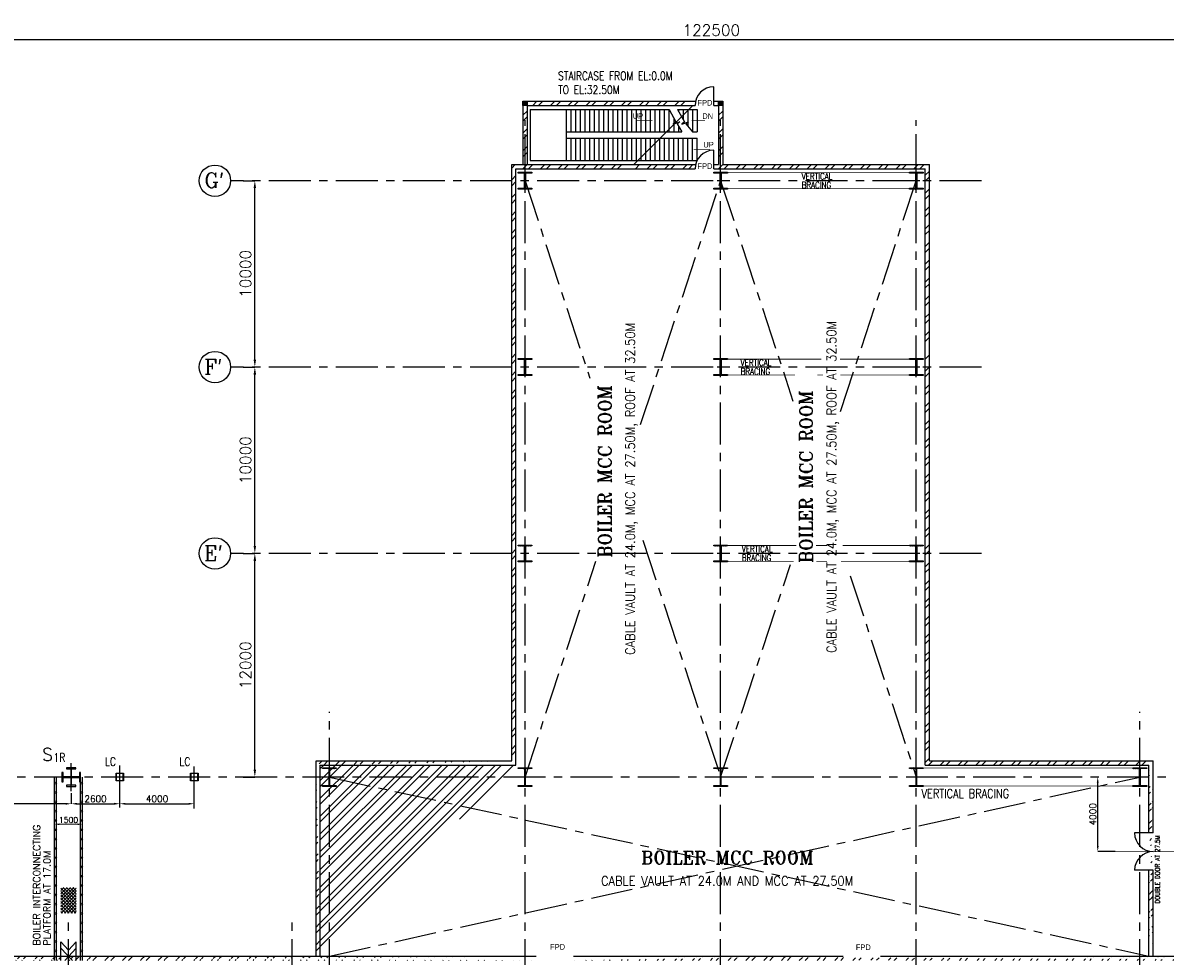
# Model space of a CAD drawing. Header units: inches. Extents: x 0 to 1544102, y -303681 to 23144100.
# Tile 53 of 256: x 135145 to 196453, y -178191 to -128112. Entities that reach past the tile are written whole.
import ezdxf

# ---------------------------------------------------------------- set-up
doc = ezdxf.new("R2010")
doc.units = ezdxf.units.IN
doc.header["$LTSCALE"] = 1800
doc.header["$MEASUREMENT"] = 0
doc.linetypes.add('CENTER', pattern=[2, 1.25, -0.25, 0.25, -0.25])
doc.linetypes.add('HIDDEN', pattern=[0.375, 0.25, -0.125])
doc.layers.get('0').update_dxf_attribs({"color": 253, "lineweight": 9})
for name, color, linetype in [('1', 7, 'Continuous'), ('1_01_STEEL_TIER1', 7, 'Continuous'), ('BRACING', 1, 'HIDDEN'), ('CEN', 2, 'CENTER'), ('COL', 1, 'Continuous'), ('DIM', 4, 'Continuous'), ('GRID', 251, 'CENTER'), ('STAIR', 2, 'Continuous'), ('STEEL', 231, 'Continuous'), ('TEXT', 3, 'Continuous'), ('WALL', 6, 'Continuous')]:
    doc.layers.add(name, color=color, linetype=linetype)
doc.styles.add('C4', font='COMPLEX', dxfattribs={"width": 0.75, "height": 625})
doc.styles.add('HTX11', font='O8111901')
doc.styles.add('ROMANC', font='ROMANC.SHX')
doc.styles.add('ROMANS', font='romans.shx')
doc.styles.add('ROMANT', font='romant')
doc.styles.add('S3', font='simplex.shx', dxfattribs={"width": 0.75, "height": 320})
doc.dimstyles.new('K2', dxfattribs={"dimtxt": 600, "dimasz": 400, "dimexe": 200, "dimexo": 200, "dimgap": 200, "dimtad": 1, "dimdec": 0, "dimzin": 0, "dimdsep": 46, "dimtxsty": 'ROMANC', "dimcen": 0.09, "dimclrd": 256, "dimclrt": 4, "dimadec": 0, "dimazin": 0, "dimtfac": 1, "dimtdec": 0, "dimtofl": 0, "dimtmove": 1, "dimatfit": 3, "dimfxl": 0.18, "dimtolj": 1, "dimtzin": 0, "dimarcsym": 0})
doc.dimstyles.new('STANDARD1', dxfattribs={"dimtxt": 300, "dimasz": 250, "dimexe": 0, "dimexo": 0, "dimgap": 80, "dimtad": 1, "dimdec": 0, "dimzin": 0, "dimdsep": 46, "dimtxsty": 'ROMANS', "dimcen": 0, "dimclrd": 4, "dimclre": 4, "dimclrt": 7, "dimadec": 0, "dimazin": 0, "dimtfac": 0.09, "dimtdec": 0, "dimtix": 1, "dimtofl": 0, "dimtmove": 0, "dimatfit": 3, "dimfxl": 1, "dimtolj": 1, "dimtzin": 0, "dimarcsym": 0})
doc.dimstyles.new('USER175', dxfattribs={"dimscale": 175, "dimtxt": 2, "dimasz": 1.75, "dimexe": 0, "dimexo": 0, "dimgap": 0.5, "dimtad": 1, "dimdec": 0, "dimzin": 0, "dimdsep": 46, "dimtxsty": 'ROMANS', "dimcen": 0, "dimclrd": 4, "dimclre": 4, "dimclrt": 4, "dimadec": 0, "dimazin": 0, "dimtfac": 0.09, "dimtdec": 0, "dimtix": 1, "dimtofl": 0, "dimtmove": 0, "dimatfit": 3, "dimfxl": 1, "dimtolj": 1, "dimtzin": 0, "dimarcsym": 0})
pattern_1 = [(45, (-320647.8, -239592.44), (-477.2971, 477.2971), []), (45, (-320329.6, -239592.44), (-477.2971, 477.2971), [])]

# ---------------------------------------------------------------- blocks, each defined once
blk = doc.blocks.new('*D267')
at = {"layer": 'DIM', "color": 0, "lineweight": -2, "transparency": 16777216}
for p, q in [((146966, -156581), (147596, -156581)), ((146966, -168581), (147596, -168581))]:
    blk.add_line(p, q, dxfattribs=at)
at = {"layer": 'DIM', "lineweight": -2, "transparency": 16777216}
blk.add_line((147596, -168181), (147596, -156981), dxfattribs=at)
at = {"layer": 'DIM', "transparency": 16777216}
for points in [[(147529, -156981), (147663, -156981), (147596, -156581)], [(147529, -168181), (147663, -168181), (147596, -168581)]]:
    blk.add_solid(points, dxfattribs=at)
at = {"layer": 'DIM', "color": 4, "transparency": 16777216, "insert": (147096, -162581), "char_height": 600, "attachment_point": 5, "rotation": 90, "style": 'ROMANC'}
blk.add_mtext('\\A1;12000', dxfattribs=at)
blk = doc.blocks.new('*D301')
at = {"layer": 'DIM', "color": 0, "lineweight": -2, "transparency": 16777216}
for p, q in [((110846, -135036), (110846, -129006)), ((233346, -137335), (233346, -129006))]:
    blk.add_line(p, q, dxfattribs=at)
at = {"layer": 'DIM', "lineweight": -2, "transparency": 16777216}
blk.add_line((111346, -129006), (232846, -129006), dxfattribs=at)
at = {"layer": 'DIM', "transparency": 16777216}
for points in [[(111346, -128922), (111346, -129089), (110846, -129006)], [(232846, -128922), (232846, -129089), (233346, -129006)]]:
    blk.add_solid(points, dxfattribs=at)
at = {"layer": 'DIM', "color": 4, "transparency": 16777216, "insert": (172096, -128506), "char_height": 600, "attachment_point": 5, "style": 'ROMANC'}
blk.add_mtext('\\A1;122500', dxfattribs=at)
blk = doc.blocks.new('*D302')
at = {"layer": 'DIM', "color": 0, "lineweight": -2, "transparency": 16777216}
for p, q in [((146966, -146581), (147596, -146581)), ((146966, -156581), (147596, -156581))]:
    blk.add_line(p, q, dxfattribs=at)
at = {"layer": 'DIM', "lineweight": -2, "transparency": 16777216}
blk.add_line((147596, -156181), (147596, -146981), dxfattribs=at)
at = {"layer": 'DIM', "transparency": 16777216}
for points in [[(147529, -146981), (147663, -146981), (147596, -146581)], [(147529, -156181), (147663, -156181), (147596, -156581)]]:
    blk.add_solid(points, dxfattribs=at)
at = {"layer": 'DIM', "color": 4, "transparency": 16777216, "insert": (147096, -151581), "char_height": 600, "attachment_point": 5, "rotation": 90, "style": 'ROMANC'}
blk.add_mtext('\\A1;10000', dxfattribs=at)
blk = doc.blocks.new('D-ROW COLUMN')
at = {"layer": 'COL'}
h = blk.add_hatch(dxfattribs=at)
h.set_pattern_fill('ANSI31', color=256, scale=200, angle=180, style=0)
h.set_pattern_definition([(225, (-560004.63, -115195.517), (17.6776695, -17.6776695), [])])
h.paths.add_polyline_path([(370, 500), (0, 500), (0, 460), (14, 460), (370, 460)])
h.paths.add_polyline_path([(0, 500), (-370, 500), (-370, 460), (0, 460)])
h.paths.add_polyline_path([(14, 460), (0, 460), (0, 0), (14, 0)])
h.paths.add_polyline_path([(0, 460), (-14, 460), (-14, 0), (0, 0)])
h.paths.add_polyline_path([(14, 0), (0, 0), (0, -460), (14, -460)])
h.paths.add_polyline_path([(0, 0), (-14, 0), (-14, -460), (0, -460)])
h.paths.add_polyline_path([(370, -460), (0, -460), (0, -500), (370, -500)])
h.paths.add_polyline_path([(0, -460), (-14, -460), (-370, -460), (-370, -500), (0, -500)])
at = {"layer": 'CEN'}
for p, q in [((192, 0), (-192, 0)), ((0, 500), (0, -500))]:
    blk.add_line(p, q, dxfattribs=at)
at = {"layer": 'COL'}
for points in [[(-370, 500), (370, 500), (370, 460), (-370, 460)], [(-14, 460), (14, 460), (14, -460), (-14, -460)], [(-370, -460), (370, -460), (370, -500), (-370, -500)]]:
    blk.add_lwpolyline(points, close=True, dxfattribs=at)
blk = doc.blocks.new('*D29')
at = {"layer": 'DIM', "color": 4, "lineweight": -2, "transparency": 16777216}
for p, q in [((-400, 6532), (-400, 6632)), ((850, 6632), (-150, 6632)), ((1100, 6532), (1100, 6632))]:
    blk.add_line(p, q, dxfattribs=at)
at = {"layer": 'DIM', "color": 4, "transparency": 16777216}
for points in [[(-150, 6674), (-150, 6590), (-400, 6632)], [(850, 6674), (850, 6590), (1100, 6632)]]:
    blk.add_solid(points, dxfattribs=at)
at = {"layer": 'DIM', "color": 4, "transparency": 16777216, "insert": (350, 6862), "char_height": 300, "attachment_point": 5, "style": 'ROMANS'}
blk.add_mtext('\\A1;1500', dxfattribs=at)
blk = doc.blocks.new('*D351')
at = {"layer": 'DIM', "color": 0, "lineweight": -2, "transparency": 16777216}
for p, q in [((146966, -136581), (147596, -136581)), ((146966, -146581), (147596, -146581))]:
    blk.add_line(p, q, dxfattribs=at)
at = {"layer": 'DIM', "lineweight": -2, "transparency": 16777216}
blk.add_line((147596, -146181), (147596, -136981), dxfattribs=at)
at = {"layer": 'DIM', "transparency": 16777216}
for points in [[(147529, -136981), (147663, -136981), (147596, -136581)], [(147529, -146181), (147663, -146181), (147596, -146581)]]:
    blk.add_solid(points, dxfattribs=at)
at = {"layer": 'DIM', "color": 4, "transparency": 16777216, "insert": (147096, -141581), "char_height": 600, "attachment_point": 5, "rotation": 90, "style": 'ROMANC'}
blk.add_mtext('\\A1;10000', dxfattribs=at)
blk = doc.blocks.new('F-ROW COLUMN')
at = {"layer": 'COL'}
h = blk.add_hatch(dxfattribs=at)
h.set_pattern_fill('ANSI31', color=256, scale=200, angle=180, style=0)
h.set_pattern_definition([(225, (-557328.912, -127499.994), (17.6776695, -17.6776695), [])])
h.paths.add_polyline_path([(370, 450), (0, 450), (0, 400), (22.5, 400), (370, 400)])
h.paths.add_polyline_path([(0, 450), (-370, 450), (-370, 400), (0, 400)])
h.paths.add_polyline_path([(0, 400), (-22.5, 400), (-22.5, 0), (0, 0)])
h.paths.add_polyline_path([(22.5, 400), (0, 400), (0, 0), (22.5, 0)])
h.paths.add_polyline_path([(0, 0), (-22.5, 0), (-22.5, -400), (0, -400)])
h.paths.add_polyline_path([(22.5, 0), (0, 0), (0, -400), (22.5, -400)])
h.paths.add_polyline_path([(0, -400), (-22.5, -400), (-370, -400), (-370, -450), (0, -450)])
h.paths.add_polyline_path([(370, -400), (0, -400), (0, -450), (370, -450)])
at = {"layer": 'CEN'}
for p, q in [((191.6, 0), (-191.6, 0)), ((0, -450), (0, 450))]:
    blk.add_line(p, q, dxfattribs=at)
at = {"layer": 'COL'}
for points in [[(-370, 450), (370, 450), (370, 400), (-370, 400)], [(-22.5, 400), (22.5, 400), (22.5, -400), (-22.5, -400)], [(-370, -400), (370, -400), (370, -450), (-370, -450)]]:
    blk.add_lwpolyline(points, close=True, dxfattribs=at)
blk = doc.blocks.new('*D358')
at = {"layer": 'DIM', "color": 4, "lineweight": -2, "transparency": 16777216}
blk.add_line((138052, -170014), (140040, -170014), dxfattribs=at)
at = {"layer": 'DIM', "color": 4, "transparency": 16777216}
for points in [[(138052, -169963), (138052, -170065), (137746, -170014)], [(140040, -169963), (140040, -170065), (140346, -170014)]]:
    blk.add_solid(points, dxfattribs=at)
at = {"layer": 'DIM', "color": 4, "transparency": 16777216, "insert": (139046, -169752), "char_height": 350, "attachment_point": 5, "style": 'ROMANS'}
blk.add_mtext('\\A1;2600', dxfattribs=at)
blk = doc.blocks.new('*D359')
at = {"layer": 'DIM', "color": 4, "lineweight": -2, "transparency": 16777216}
blk.add_line((140652, -170014), (144040, -170014), dxfattribs=at)
at = {"layer": 'DIM', "color": 4, "transparency": 16777216}
for points in [[(140652, -169963), (140652, -170065), (140346, -170014)], [(144040, -169963), (144040, -170065), (144346, -170014)]]:
    blk.add_solid(points, dxfattribs=at)
at = {"layer": 'DIM', "color": 4, "transparency": 16777216, "insert": (142346, -169752), "char_height": 350, "attachment_point": 5, "style": 'ROMANS'}
blk.add_mtext('\\A1;4000', dxfattribs=at)
blk = doc.blocks.new('*D362')
at = {"layer": 'DIM', "color": 4, "lineweight": -2, "transparency": 16777216}
for p, q in [((125746, -168496), (125746, -170014)), ((137746, -169437), (137746, -170014)), ((137440, -170014), (126052, -170014))]:
    blk.add_line(p, q, dxfattribs=at)
at = {"layer": 'DIM', "color": 4, "transparency": 16777216}
for points in [[(126052, -169963), (126052, -170065), (125746, -170014)], [(137440, -169963), (137440, -170065), (137746, -170014)]]:
    blk.add_solid(points, dxfattribs=at)
at = {"layer": 'DIM', "color": 4, "transparency": 16777216, "insert": (131746, -169752), "char_height": 350, "attachment_point": 5, "style": 'ROMANS'}
blk.add_mtext('\\A1;12000', dxfattribs=at)
blk = doc.blocks.new('*D547')
at = {"color": 4, "lineweight": -2, "transparency": 16777216}
for p, q in [((192835, -172275), (192835, -168887)), ((193771, -172581), (192835, -172581))]:
    blk.add_line(p, q, dxfattribs=at)
at = {"color": 4, "transparency": 16777216}
for points in [[(192784, -168887), (192886, -168887), (192835, -168581)], [(192784, -172275), (192886, -172275), (192835, -172581)]]:
    blk.add_solid(points, dxfattribs=at)
at = {"color": 4, "transparency": 16777216, "insert": (192572, -170581), "char_height": 350, "attachment_point": 5, "rotation": 90, "style": 'ROMANS'}
blk.add_mtext('\\A1;4000', dxfattribs=at)
blk = doc.blocks.new('BOILER INTERCONNECTION PLATFORM-RHS')
at = {"layer": 'STEEL'}
h = blk.add_hatch(dxfattribs=at)
h.set_pattern_fill('ANSI37', color=256, scale=1000, style=0)
h.set_pattern_definition([(45, (-55893.15, -117065.99), (-88.38835, 88.38835), []), (135, (-55893.15, -117065.99), (-88.38835, -88.38835), [])])
h.paths.add_polyline_path([(-67.8, 3247), (767.8, 3247), (767.8, 1863.1), (-67.8, 1863.1)])
for p, q in [((-400, -674.9), (-400, 9165.1)), ((-300, -674.9), (-300, 9165.1)), ((1000, -674.9), (1000, 9165.1)), ((1100, -674.9), (1100, 9165.1)), ((-60, -557.4), (-60, 327.6)), ((-60, 327.6), (350, -119.4)), ((760, 327.6), (350, -119.4)), ((760, -557.4), (760, 327.6)), ((-60, -672.4), (-60, -19.7)), ((-60, -19.7), (555, -672.4)), ((760, -19.7), (145, -672.4)), ((760, -672.4), (760, -19.7))]:
    blk.add_line(p, q, dxfattribs=at)
for centre in [(-349.8, 8839.3), (1050.2, 8839.3), (1050.2, 8839.3), (-349.8, 8339.3), (1050.2, 8339.3), (-350, 7839.3), (-350, 7339.3), (1050, 7839.3), (1050, 7339.3), (-350, 6839.3), (1050, 6839.3), (-350, 6339.3), (1050, 6339.3), (-350, 5839.3), (1050, 5839.3), (-350, 5339.3), (1050, 5339.3), (-350, 4839.3), (-350, 4339.3), (1050, 4839.3), (1050, 4339.3), (-350, 3839.3), (1050, 3839.3), (-350, 3339.3), (1050, 3339.3), (-350, 2839.3), (1050, 2839.3), (-350, 2339.3), (-350, 1839.3), (1050, 2339.3), (1050, 1839.3), (-350, 1339.3), (1050, 1339.3), (-350, 839.3), (1050, 839.3), (-350, 339.3), (1050, 339.3), (-350, -160.7), (1050, -160.7)]:
    blk.add_circle(centre, 50, dxfattribs=at)
at = {"layer": 'TEXT', "color": 3, "char_height": 375, "attachment_point": 4, "rotation": 90, "style": 'ROMANS'}
for s, insert in [('BOILER INTERCONNECTING', (-1357.4, 118.1)), ('PLATFORM AT 17.0M', (-799.6, 118.1))]:
    blk.add_mtext(s, dxfattribs=dict(at, insert=insert))
at = {"layer": 'DIM'}
dim = blk.add_linear_dim(base=(-400, 6632), p1=(1100, 6532), p2=(-400, 6532), dimstyle='STANDARD1', dxfattribs=at)
dim.commit()
dim.dimension.update_dxf_attribs({"geometry": '*D29', "text_midpoint": (350, 6862)})

msp = doc.modelspace()

# ---------------------------------------------------------------- hatches: boundary and pattern name
h = msp.add_hatch()
h.set_pattern_fill('ANSI32', color=256, scale=1800, style=0)
h.set_pattern_definition(pattern_1)
edge = h.paths.add_edge_path()
edge.add_line((150880.97, -178191.1), (150880.97, -167716.1))
edge.add_line((151110.97, -178191.1), (151110.97, -167946.1))
edge.add_line((150880.97, -167716.1), (161380.97, -167716.1))
edge.add_line((151110.97, -167946.1), (161610.97, -167946.1))
h = msp.add_hatch()
h.set_pattern_fill('ANSI32', color=256, scale=1800, style=0)
h.set_pattern_definition(pattern_1)
edge = h.paths.add_edge_path()
edge.add_line((195580.97, -171581.1), (195580.97, -167946.1))
edge.add_line((195810.97, -171581.1), (195810.97, -167716.1))
edge.add_line((195580.97, -178191.1), (195580.97, -173581.1))
edge.add_line((195810.97, -178191.1), (195810.97, -173581.1))
h = msp.add_hatch()
h.set_pattern_fill('ANSI32', color=256, scale=1800, style=0)
h.set_pattern_definition(pattern_1)
edge = h.paths.add_edge_path()
edge.add_line((85945.97, -178191.1), (131645.97, -178191.1))
edge.add_line((85945.97, -178421.1), (131645.97, -178421.1))
edge.add_line((132755.97, -178191.1), (162695.97, -178191.1))
edge.add_line((132755.97, -178421.1), (162695.97, -178421.1))
h = msp.add_hatch()
h.set_pattern_fill('ANSI32', color=256, scale=1800, style=0)
h.set_pattern_definition([(45, (-320647.8, -240592.44), (-477.2971, 477.2971), []), (45, (-320329.6, -240592.44), (-477.2971, 477.2971), [])])
edge = h.paths.add_edge_path()
edge.add_line((181169.57, -178191.1), (206945.97, -178191.1))
edge.add_line((181169.57, -178421.1), (206945.97, -178421.1))
edge.add_line((164695.97, -178191.1), (179169.57, -178191.1))
edge.add_line((164695.97, -178421.1), (179169.57, -178421.1))
edge.add_line((208445.97, -178191.1), (254145.97, -178191.1))
edge.add_line((208445.97, -178421.1), (254145.97, -178421.1))
edge.add_line((255255.97, -178191.1), (272835.97, -178191.1))
edge.add_line((255255.97, -178421.1), (272605.97, -178421.1))
edge.add_line((272835.97, -184617.97), (272835.97, -178191.1))
edge.add_line((272605.97, -184594.56), (272605.97, -178421.1))
at = {"layer": 'COL'}
h = msp.add_hatch(dxfattribs=at)
h.set_pattern_fill('ANSI31', color=1, scale=250, angle=180, style=0)
h.set_pattern_definition([(225, (158630.967, -137666.096), (22.09709, -22.09709), [])])
h.paths.add_polyline_path([(162210.97, -132546.1), (162210.97, -132316.1), (161980.97, -132316.1), (161980.97, -132546.1)])
h = msp.add_hatch(dxfattribs=at)
h.set_pattern_fill('ANSI31', color=1, scale=250, angle=180, style=0)
h.set_pattern_definition([(225, (169130.967, -137666.096), (22.09709, -22.09709), [])])
h.paths.add_polyline_path([(172710.97, -132546.1), (172710.97, -132316.1), (172480.97, -132316.1), (172480.97, -132546.1)])

# ---------------------------------------------------------------- linework, layer by layer
for p, q in [((162508.64, -132546.1), (162738.64, -132316.1)), ((162826.84, -132546.1), (163056.84, -132316.1)), ((163463.23, -132546.1), (163693.23, -132316.1)), ((163781.43, -132546.1), (164011.43, -132316.1)), ((164417.83, -132546.1), (164647.83, -132316.1)), ((164736.02, -132546.1), (164966.02, -132316.1)), ((165372.42, -132546.1), (165602.42, -132316.1)), ((165690.62, -132546.1), (165920.62, -132316.1)), ((166327.01, -132546.1), (166557.01, -132316.1)), ((166645.21, -132546.1), (166875.21, -132316.1)), ((167281.61, -132546.1), (167511.61, -132316.1)), ((167599.81, -132546.1), (167829.81, -132316.1)), ((168236.2, -132546.1), (168466.2, -132316.1)), ((168554.4, -132546.1), (168784.4, -132316.1)), ((169190.8, -132546.1), (169420.8, -132316.1)), ((169508.99, -132546.1), (169738.99, -132316.1)), ((170145.39, -132546.1), (170375.39, -132316.1)), ((170463.59, -132546.1), (170693.59, -132316.1)), ((161980.97, -133073.77), (162210.97, -132843.77)), ((167929.98, -135716.1), (171099.98, -132546.1)), ((172480.97, -133074.3), (172710.97, -132844.3)), ((161980.97, -133391.96), (162210.97, -133161.96)), ((172480.97, -133392.5), (172710.97, -133162.5)), ((161980.97, -134028.36), (162210.97, -133798.36)), ((161980.97, -134346.56), (162210.97, -134116.56)), ((172480.97, -134028.9), (172710.97, -133798.9)), ((172480.97, -134347.09), (172710.97, -134117.09)), ((161980.97, -134982.95), (162210.97, -134752.95)), ((172480.97, -134983.49), (172710.97, -134753.49)), ((161980.97, -135301.15), (162210.97, -135071.15)), ((172480.97, -135301.69), (172710.97, -135071.69)), ((161380.97, -135901.15), (161566.02, -135716.1)), ((161972.42, -135946.1), (162210.97, -135707.55)), ((162290.62, -135946.1), (162520.62, -135716.1)), ((162927.01, -135946.1), (163157.01, -135716.1)), ((163245.21, -135946.1), (163475.21, -135716.1)), ((163881.61, -135946.1), (164111.61, -135716.1)), ((164199.81, -135946.1), (164429.81, -135716.1)), ((164836.2, -135946.1), (165066.2, -135716.1)), ((165154.4, -135946.1), (165384.4, -135716.1)), ((165790.8, -135946.1), (166020.8, -135716.1)), ((166108.99, -135946.1), (166338.99, -135716.1)), ((166745.39, -135946.1), (166975.39, -135716.1)), ((167063.59, -135946.1), (167293.59, -135716.1)), ((168018.18, -135946.1), (168248.18, -135716.1)), ((168654.58, -135946.1), (168884.58, -135716.1)), ((168972.78, -135946.1), (169202.78, -135716.1)), ((169609.17, -135946.1), (169839.17, -135716.1)), ((169927.37, -135946.1), (170157.37, -135716.1)), ((170563.77, -135946.1), (170793.77, -135716.1)), ((170881.97, -135946.1), (171111.97, -135716.1)), ((172472.96, -135946.1), (172710.97, -135708.08)), ((172791.15, -135946.1), (173021.15, -135716.1)), ((173427.55, -135946.1), (173657.55, -135716.1)), ((173745.75, -135946.1), (173975.75, -135716.1)), ((174382.14, -135946.1), (174612.14, -135716.1)), ((174700.34, -135946.1), (174930.34, -135716.1)), ((175336.74, -135946.1), (175566.74, -135716.1)), ((175654.94, -135946.1), (175884.94, -135716.1)), ((176291.33, -135946.1), (176521.33, -135716.1)), ((176609.53, -135946.1), (176839.53, -135716.1)), ((177245.93, -135946.1), (177475.93, -135716.1)), ((177564.12, -135946.1), (177794.12, -135716.1)), ((178200.52, -135946.1), (178430.52, -135716.1)), ((178518.72, -135946.1), (178748.72, -135716.1)), ((179155.11, -135946.1), (179385.11, -135716.1)), ((179473.31, -135946.1), (179703.31, -135716.1)), ((180109.71, -135946.1), (180339.71, -135716.1)), ((180427.91, -135946.1), (180657.91, -135716.1)), ((181064.3, -135946.1), (181294.3, -135716.1)), ((181382.5, -135946.1), (181612.5, -135716.1)), ((182018.9, -135946.1), (182248.9, -135716.1)), ((182337.09, -135946.1), (182567.09, -135716.1)), ((182973.49, -135946.1), (183203.49, -135716.1)), ((183291.69, -135946.1), (183521.69, -135716.1)), ((183580.97, -136293.21), (183810.97, -136063.21)), ((161380.97, -136537.55), (161610.97, -136307.55)), ((161380.97, -136855.75), (161610.97, -136625.75)), ((183580.97, -136611.41), (183810.97, -136381.41)), ((161380.97, -137492.14), (161610.97, -137262.14)), ((183580.97, -137247.81), (183810.97, -137017.81)), ((161380.97, -137810.34), (161610.97, -137580.34)), ((183580.97, -137566.01), (183810.97, -137336.01)), ((161380.97, -138446.74), (161610.97, -138216.74)), ((161380.97, -138764.93), (161610.97, -138534.93)), ((183580.97, -138202.4), (183810.97, -137972.4)), ((183580.97, -138520.6), (183810.97, -138290.6)), ((183580.97, -139157), (183810.97, -138927)), ((161380.97, -139401.33), (161610.97, -139171.33)), ((161380.97, -139719.53), (161610.97, -139489.53)), ((183580.97, -139475.19), (183810.97, -139245.19)), ((161380.97, -140355.93), (161610.97, -140125.93)), ((183580.97, -140111.59), (183810.97, -139881.59)), ((183580.97, -140429.79), (183810.97, -140199.79)), ((161380.97, -140674.12), (161610.97, -140444.12)), ((183580.97, -141066.18), (183810.97, -140836.18)), ((161380.97, -141310.52), (161610.97, -141080.52)), ((161380.97, -141628.72), (161610.97, -141398.72)), ((183580.97, -141384.38), (183810.97, -141154.38)), ((161380.97, -142265.11), (161610.97, -142035.11)), ((183580.97, -142020.78), (183810.97, -141790.78)), ((183580.97, -142338.98), (183810.97, -142108.98)), ((161380.97, -142583.31), (161610.97, -142353.31)), ((183580.97, -142975.37), (183810.97, -142745.37)), ((161380.97, -143219.71), (161610.97, -142989.71)), ((161380.97, -143537.91), (161610.97, -143307.91)), ((183580.97, -143293.57), (183810.97, -143063.57)), ((161380.97, -144174.3), (161610.97, -143944.3)), ((183580.97, -143929.97), (183810.97, -143699.97)), ((183580.97, -144248.17), (183810.97, -144018.17)), ((161380.97, -144492.5), (161610.97, -144262.5)), ((183580.97, -144884.56), (183810.97, -144654.56)), ((161380.97, -145128.9), (161610.97, -144898.9)), ((161380.97, -145447.09), (161610.97, -145217.09)), ((183580.97, -145202.76), (183810.97, -144972.76)), ((161380.97, -146083.49), (161610.97, -145853.49)), ((161380.97, -146401.69), (161610.97, -146171.69)), ((183580.97, -146157.35), (183810.97, -145927.35)), ((161380.97, -147038.08), (161610.97, -146808.08)), ((161380.97, -147356.28), (161610.97, -147126.28)), ((183580.97, -146793.75), (183810.97, -146563.75)), ((183580.97, -147111.95), (183810.97, -146881.95)), ((183580.97, -147748.34), (183810.97, -147518.34)), ((161380.97, -147992.68), (161610.97, -147762.68)), ((161380.97, -148310.88), (161610.97, -148080.88)), ((183580.97, -148066.54), (183810.97, -147836.54)), ((161380.97, -148947.27), (161610.97, -148717.27)), ((183580.97, -148702.94), (183810.97, -148472.94)), ((183580.97, -149021.14), (183810.97, -148791.14)), ((161380.97, -149265.47), (161610.97, -149035.47)), ((183580.97, -149657.53), (183810.97, -149427.53)), ((161380.97, -149901.87), (161610.97, -149671.87)), ((161380.97, -150220.06), (161610.97, -149990.06)), ((183580.97, -149975.73), (183810.97, -149745.73)), ((161380.97, -150856.46), (161610.97, -150626.46)), ((183580.97, -150612.13), (183810.97, -150382.13)), ((183580.97, -150930.32), (183810.97, -150700.32)), ((161380.97, -151174.66), (161610.97, -150944.66)), ((183580.97, -151566.72), (183810.97, -151336.72)), ((161380.97, -151811.05), (161610.97, -151581.05)), ((161380.97, -152129.25), (161610.97, -151899.25)), ((183580.97, -151884.92), (183810.97, -151654.92)), ((161380.97, -152765.65), (161610.97, -152535.65)), ((183580.97, -152521.31), (183810.97, -152291.31)), ((183580.97, -152839.51), (183810.97, -152609.51)), ((161380.97, -153083.85), (161610.97, -152853.85)), ((183580.97, -153475.91), (183810.97, -153245.91)), ((161380.97, -153720.24), (161610.97, -153490.24)), ((161380.97, -154038.44), (161610.97, -153808.44)), ((183580.97, -153794.11), (183810.97, -153564.11)), ((161380.97, -154674.84), (161610.97, -154444.84)), ((183580.97, -154430.5), (183810.97, -154200.5)), ((161380.97, -154993.04), (161610.97, -154763.04)), ((183580.97, -154748.7), (183810.97, -154518.7)), ((161380.97, -155629.43), (161610.97, -155399.43)), ((161380.97, -155947.63), (161610.97, -155717.63)), ((183580.97, -155385.1), (183810.97, -155155.1)), ((183580.97, -155703.3), (183810.97, -155473.3)), ((183580.97, -156339.69), (183810.97, -156109.69)), ((161380.97, -156584.03), (161610.97, -156354.03)), ((161380.97, -156902.22), (161610.97, -156672.22)), ((183580.97, -156657.89), (183810.97, -156427.89)), ((161380.97, -157538.62), (161610.97, -157308.62)), ((183580.97, -157294.29), (183810.97, -157064.29)), ((183580.97, -157612.48), (183810.97, -157382.48)), ((161380.97, -157856.82), (161610.97, -157626.82)), ((183580.97, -158248.88), (183810.97, -158018.88)), ((161380.97, -158493.21), (161610.97, -158263.21)), ((161380.97, -158811.41), (161610.97, -158581.41)), ((183580.97, -158567.08), (183810.97, -158337.08)), ((161380.97, -159447.81), (161610.97, -159217.81)), ((183580.97, -159203.47), (183810.97, -158973.47)), ((183580.97, -159521.67), (183810.97, -159291.67)), ((161380.97, -159766.01), (161610.97, -159536.01)), ((183580.97, -160158.07), (183810.97, -159928.07)), ((161380.97, -160402.4), (161610.97, -160172.4)), ((161380.97, -160720.6), (161610.97, -160490.6)), ((183580.97, -160476.27), (183810.97, -160246.27)), ((161380.97, -161357), (161610.97, -161127)), ((183580.97, -161112.66), (183810.97, -160882.66)), ((183580.97, -161430.86), (183810.97, -161200.86)), ((161380.97, -161675.19), (161610.97, -161445.19)), ((183580.97, -162067.26), (183810.97, -161837.26)), ((161380.97, -162311.59), (161610.97, -162081.59)), ((161380.97, -162629.79), (161610.97, -162399.79)), ((183580.97, -162385.45), (183810.97, -162155.45)), ((161380.97, -163266.18), (161610.97, -163036.18)), ((183580.97, -163021.85), (183810.97, -162791.85)), ((161380.97, -163584.38), (161610.97, -163354.38)), ((183580.97, -163340.05), (183810.97, -163110.05)), ((161380.97, -164220.78), (161610.97, -163990.78)), ((183580.97, -163976.44), (183810.97, -163746.44)), ((183580.97, -164294.64), (183810.97, -164064.64)), ((161380.97, -164538.98), (161610.97, -164308.98)), ((183580.97, -164931.04), (183810.97, -164701.04)), ((161380.97, -165175.37), (161610.97, -164945.37)), ((161380.97, -165493.57), (161610.97, -165263.57)), ((183580.97, -165249.24), (183810.97, -165019.24)), ((161380.97, -166129.97), (161610.97, -165899.97)), ((183580.97, -165885.63), (183810.97, -165655.63)), ((183580.97, -166203.83), (183810.97, -165973.83)), ((161380.97, -166448.17), (161610.97, -166218.17)), ((183580.97, -166840.23), (183810.97, -166610.23)), ((161380.97, -167084.56), (161610.97, -166854.56)), ((161380.97, -167402.76), (161610.97, -167172.76)), ((183580.97, -167158.42), (183810.97, -166928.42)), ((183580.97, -167794.82), (183810.97, -167564.82)), ((183747.89, -167946.1), (183977.89, -167716.1)), ((184384.29, -167946.1), (184614.29, -167716.1)), ((184702.48, -167946.1), (184932.48, -167716.1)), ((185338.88, -167946.1), (185568.88, -167716.1)), ((185657.08, -167946.1), (185887.08, -167716.1)), ((186293.47, -167946.1), (186523.47, -167716.1)), ((186611.67, -167946.1), (186841.67, -167716.1)), ((187248.07, -167946.1), (187478.07, -167716.1)), ((187566.27, -167946.1), (187796.27, -167716.1)), ((188202.66, -167946.1), (188432.66, -167716.1)), ((188520.86, -167946.1), (188750.86, -167716.1)), ((189157.26, -167946.1), (189387.26, -167716.1)), ((189475.46, -167946.1), (189705.46, -167716.1)), ((190111.85, -167946.1), (190341.85, -167716.1)), ((190430.05, -167946.1), (190660.05, -167716.1)), ((191066.45, -167946.1), (191296.45, -167716.1)), ((191384.64, -167946.1), (191614.64, -167716.1)), ((192021.04, -167946.1), (192251.04, -167716.1)), ((192339.24, -167946.1), (192569.24, -167716.1)), ((192975.63, -167946.1), (193205.63, -167716.1)), ((193293.83, -167946.1), (193523.83, -167716.1)), ((193930.23, -167946.1), (194160.23, -167716.1)), ((194248.43, -167946.1), (194478.43, -167716.1)), ((194884.82, -167946.1), (195114.82, -167716.1)), ((195203.02, -167946.1), (195433.02, -167716.1))]:
    msp.add_line(p, q)
at = {"layer": '1'}
for centre in [(145455.63, -136581.1), (145455.63, -136581.1), (145455.63, -146581.1), (145455.63, -146581.1), (145455.63, -156581.1), (145455.63, -156581.1)]:
    msp.add_circle(centre, 840.34, dxfattribs=at)
at = {"layer": '1_01_STEEL_TIER1', "color": 1}
for p, q in [((140145.98, -168381.09), (140545.98, -168381.09)), ((140145.98, -168781.1), (140145.98, -168381.09)), ((140529.98, -168397.1), (140161.98, -168397.1)), ((140161.98, -168397.1), (140161.98, -168765.09)), ((140529.98, -168765.09), (140529.98, -168397.1)), ((140545.98, -168381.09), (140545.98, -168781.1)), ((144145.98, -168381.09), (144545.98, -168381.09)), ((144145.98, -168781.1), (144145.98, -168381.09)), ((144529.98, -168397.1), (144161.98, -168397.1)), ((144161.98, -168397.1), (144161.98, -168765.09)), ((144529.98, -168765.09), (144529.98, -168397.1)), ((144545.98, -168381.09), (144545.98, -168781.1)), ((140545.98, -168781.1), (140145.98, -168781.1)), ((140161.98, -168765.09), (140529.98, -168765.09)), ((144545.98, -168781.1), (144145.98, -168781.1)), ((144161.98, -168765.09), (144529.98, -168765.09))]:
    msp.add_line(p, q, dxfattribs=at)
msp.add_lwpolyline([(138245.97, -168831.46), (138245.97, -168331.46), (138182.97, -168331.46), (138182.97, -168565.46), (137761.97, -168565.46), (137761.97, -168144.46), (137995.97, -168144.46), (137995.97, -168081.46), (137495.97, -168081.46), (137495.97, -168144.46), (137729.97, -168144.46), (137729.97, -168565.46), (137308.97, -168565.46), (137308.97, -168331.46), (137245.97, -168331.46), (137245.97, -168831.46), (137308.97, -168831.46), (137308.97, -168597.46), (137729.97, -168597.46), (137729.97, -169018.46), (137495.97, -169018.46), (137495.97, -169081.46), (137995.97, -169081.46), (137995.97, -169018.46), (137761.97, -169018.46), (137761.97, -168597.46), (138182.97, -168597.46), (138182.97, -168831.46), (138245.97, -168831.46)], dxfattribs=at)
at = {"layer": 'BRACING', "const_width": 40}
for points in [[(172965.97, -136156.1), (182725.97, -136156.1)], [(172965.97, -137006.1), (182725.97, -137006.1)], [(172965.97, -146156.1), (178008.88, -146156.1)], [(178996.27, -146156.1), (182725.97, -146156.1)], [(172965.97, -147006.1), (176587.47, -147006.1)], [(177791.87, -147006.1), (178084.83, -147006.1)], [(179028.82, -147006.1), (182725.97, -147006.1)], [(172965.97, -156156.1), (176650.56, -156156.1)], [(177718.6, -156156.1), (178296.21, -156156.1)], [(179146.28, -156156.1), (182725.97, -156156.1)], [(172965.97, -157006.1), (176508.88, -157006.1)], [(177729.5, -157006.1), (178307.11, -157006.1)], [(179059.1, -157006.1), (182725.97, -157006.1)], [(183465.97, -168101.1), (194725.97, -168101.1)], [(183465.97, -169061.1), (194725.97, -169061.1)]]:
    msp.add_lwpolyline(points, dxfattribs=at)
at = {"layer": 'CEN'}
for p, q in [((162095.97, -136581.1), (165570.06, -147168.79)), ((168302.44, -149666.14), (172595.97, -136581.1)), ((172595.97, -136581.1), (176477.74, -148411.26)), ((179031.01, -148969.53), (183095.97, -136581.1)), ((168423.59, -155865.27), (172595.97, -168581.1)), ((162095.97, -168581.1), (165894.98, -157003.15)), ((172595.97, -168581.1), (176337.37, -157178.72)), ((179556.12, -157792.99), (183095.97, -168581.1)), ((137745.97, -169331.1), (137745.97, -167831.1)), ((140345.97, -170214.84), (140345.97, -167831.1)), ((144345.97, -170268.5), (144345.97, -167831.1)), ((151595.97, -178191.1), (195095.97, -168581.1)), ((151595.97, -168581.1), (195580.97, -178191.1))]:
    msp.add_line(p, q, dxfattribs=at)
at = {"layer": 'COL'}
for points in [[(161980.97, -132316.1), (162210.97, -132316.1), (162210.97, -132546.1), (161980.97, -132546.1)], [(172480.97, -132316.1), (172710.97, -132316.1), (172710.97, -132546.1), (172480.97, -132546.1)]]:
    msp.add_lwpolyline(points, close=True, dxfattribs=at)
at = {"layer": 'GRID'}
for p, q in [((162095.97, -204730.69), (162095.97, -133329.12)), ((172595.97, -204730.69), (172595.97, -133329.12)), ((183095.97, -204730.69), (183095.97, -133329.12)), ((186595.97, -136581.1), (146295.97, -136581.1)), ((186595.97, -146581.1), (146295.97, -146581.1)), ((186595.97, -156581.1), (146295.97, -156581.1)), ((151595.97, -204730.69), (151595.97, -165081.1)), ((195095.97, -204730.69), (195095.97, -165081.1)), ((278395.97, -168581.1), (19295.97, -168581.1)), ((137595.97, -204730.69), (137595.97, -176081.1)), ((149595.97, -204730.69), (149595.97, -176081.1)), ((149595.97, -204730.69), (149595.97, -176081.1))]:
    msp.add_line(p, q, dxfattribs=at)
at = {"layer": 'STAIR', "linetype": 'Continuous'}
for p, q in [((162380.97, -132763.6), (169830.97, -132763.6)), ((162380.97, -132763.6), (162380.97, -135498.6)), ((164330.97, -133963.6), (164330.97, -132763.6)), ((164330.97, -133963.6), (164330.97, -132763.6)), ((164580.97, -133963.6), (164580.97, -132763.6)), ((164830.97, -133963.6), (164830.97, -132763.6)), ((165080.97, -133963.6), (165080.97, -132763.6)), ((165330.97, -133963.6), (165330.97, -132763.6)), ((165580.97, -133963.6), (165580.97, -132763.6)), ((165830.97, -133963.6), (165830.97, -132763.6)), ((166080.97, -133963.6), (166080.97, -132763.6)), ((166330.97, -133963.6), (166330.97, -132763.6)), ((166580.97, -133963.6), (166580.97, -132763.6)), ((166830.97, -133963.6), (166830.97, -132763.6)), ((167080.97, -133963.6), (167080.97, -132763.6)), ((167330.97, -133963.6), (167330.97, -132763.6)), ((167580.97, -133963.6), (167580.97, -132763.6)), ((167830.97, -133963.6), (167830.97, -132763.6)), ((168080.97, -133963.6), (168080.97, -132763.6)), ((168330.97, -133963.6), (168330.97, -132763.6)), ((168580.97, -133963.6), (168580.97, -132763.6)), ((168830.97, -133963.6), (168830.97, -132763.6)), ((169080.97, -133963.6), (169080.97, -132763.6)), ((169330.97, -133963.6), (169330.97, -132763.6)), ((169580.97, -133963.6), (169580.97, -132763.6)), ((169830.97, -133963.6), (169830.97, -132763.6)), ((170283.05, -132763.6), (171330.97, -132763.6)), ((170330.97, -132763.6), (170330.97, -132850.28)), ((170580.97, -132763.6), (170580.97, -133302.52)), ((170830.97, -132763.6), (170830.97, -133654.65)), ((171080.97, -132763.6), (171080.97, -133963.6)), ((171330.97, -132763.6), (171330.97, -133963.6)), ((170080.97, -133232.04), (170080.97, -133963.6)), ((170330.97, -133649.79), (170330.97, -133963.6)), ((164330.97, -134298.6), (164330.97, -133963.6)), ((164330.97, -133963.6), (170505.12, -133963.6)), ((171080.97, -133963.6), (171330.97, -133963.6)), ((164330.97, -135498.6), (164330.97, -134298.6)), ((164330.97, -134298.6), (171330.97, -134298.6)), ((164330.97, -135498.6), (164330.97, -134298.6)), ((164580.97, -135498.6), (164580.97, -134298.6)), ((164830.97, -135498.6), (164830.97, -134298.6)), ((165080.97, -135498.6), (165080.97, -134298.6)), ((165330.97, -135498.6), (165330.97, -134298.6)), ((165580.97, -135498.6), (165580.97, -134298.6)), ((165830.97, -135498.6), (165830.97, -134298.6)), ((166080.97, -135498.6), (166080.97, -134298.6)), ((166330.97, -135498.6), (166330.97, -134298.6)), ((166580.97, -135498.6), (166580.97, -134298.6)), ((166830.97, -135498.6), (166830.97, -134298.6)), ((167080.97, -135498.6), (167080.97, -134298.6)), ((167330.97, -135498.6), (167330.97, -134298.6)), ((167580.97, -135498.6), (167580.97, -134298.6)), ((167830.97, -135498.6), (167830.97, -134298.6)), ((168080.97, -135498.6), (168080.97, -134298.6)), ((168330.97, -135498.6), (168330.97, -134298.6)), ((168580.97, -135498.6), (168580.97, -134298.6)), ((168830.97, -135498.6), (168830.97, -134298.6)), ((169080.97, -135498.6), (169080.97, -134298.6)), ((169330.97, -135498.6), (169330.97, -134298.6)), ((169580.97, -135498.6), (169580.97, -134298.6)), ((169830.97, -135498.6), (169830.97, -134298.6)), ((170080.97, -135498.6), (170080.97, -134298.6)), ((170330.97, -135498.6), (170330.97, -134298.6)), ((170580.97, -135498.6), (170580.97, -134298.6)), ((170830.97, -135498.6), (170830.97, -134298.6)), ((171080.97, -135498.6), (171080.97, -134298.6)), ((171330.97, -135498.6), (171330.97, -134298.6)), ((162380.97, -135498.6), (171330.97, -135498.6))]:
    msp.add_line(p, q, dxfattribs=at)
at = {"layer": 'STAIR', "linetype": 'Continuous', "flags": 128}
for points in [[(169830.97, -132763.6), (170187.34, -133431.37), (170047.08, -133542.05), (170403.1, -133416.35), (170262.84, -133527.03), (170505.12, -133963.6)], [(170283.05, -132763.6), (170652.2, -133431.37), (170511.94, -133542.05), (170867.96, -133416.35), (170727.7, -133527.03), (171080.97, -133963.6)]]:
    msp.add_lwpolyline(points, dxfattribs=at)
for points in [[(168978.98, -133363.6, 0, 150, 0), (168624.29, -133363.6, 25, 25, 0), (168065.65, -133363.6, 25, 25, 0)], [(171001.33, -133363.6, 0, 150, 0), (171356.02, -133363.6, 25, 25, 0), (171752.9, -133363.6, 25, 25, 0)], [(171107.37, -134898.6, 0, 150, 0), (171462.06, -134898.6, 25, 25, 0), (172020.7, -134898.6, 25, 25, 0)]]:
    msp.add_lwpolyline(points, format="xyseb", dxfattribs=at)
at = {"layer": 'STEEL', "const_width": 30}
msp.add_lwpolyline([(193095.97, -172581.1), (197595.97, -172581.1)], dxfattribs=at)
at = {"layer": 'WALL'}
for p, q in [((172225.97, -132546.1), (172225.97, -131546.1)), ((162210.97, -132316.1), (171252.78, -132316.1)), ((172225.97, -132316.1), (172480.97, -132316.1)), ((161980.97, -132546.1), (161980.97, -135716.1)), ((162210.97, -132546.1), (171225.97, -132546.1)), ((162210.97, -132546.1), (162210.97, -135716.1)), ((172225.97, -132546.1), (172480.97, -132546.1)), ((172480.97, -132546.1), (172480.97, -135716.1)), ((172710.97, -132546.1), (172710.97, -135716.1)), ((172225.97, -135946.1), (172225.97, -134946.1)), ((161380.97, -167716.1), (161380.97, -135716.1)), ((161380.97, -135716.1), (171252.78, -135716.1)), ((161610.97, -167946.1), (161610.97, -135946.1)), ((161610.97, -135946.1), (171225.97, -135946.1)), ((172225.97, -135716.1), (172480.97, -135716.1)), ((172225.97, -135946.1), (183580.97, -135946.1)), ((172710.97, -135716.1), (183810.97, -135716.1)), ((183580.97, -167946.1), (183580.97, -135946.1)), ((183810.97, -167716.1), (183810.97, -135716.1)), ((150880.97, -178191.1), (150880.97, -167716.1)), ((150880.97, -167716.1), (161380.97, -167716.1)), ((151110.97, -178191.1), (151110.97, -167946.1)), ((151110.97, -167946.1), (161610.97, -167946.1)), ((183580.97, -167946.1), (195580.97, -167946.1)), ((183810.97, -167716.1), (195810.97, -167716.1)), ((195580.97, -171581.1), (195580.97, -167946.1)), ((195810.97, -171581.1), (195810.97, -167716.1)), ((195810.97, -171581.1), (194810.97, -171581.1)), ((195810.97, -173581.1), (194810.97, -173581.1)), ((195580.97, -178191.1), (195580.97, -173581.1)), ((195810.97, -178191.1), (195810.97, -173581.1)), ((132755.97, -178191.1), (162695.97, -178191.1)), ((164695.97, -178191.1), (179169.57, -178191.1)), ((181169.57, -178191.1), (206945.97, -178191.1))]:
    msp.add_line(p, q, dxfattribs=at)
for centre, start, end in [((172225.97, -132546.1), 90, 180), ((172225.97, -135946.1), 90, 180), ((195810.97, -171581.1), 180, 270), ((195810.97, -173581.1), 90, 180)]:
    msp.add_arc(centre, 1000, start, end, dxfattribs=at)

# ---------------------------------------------------------------- block references
for name, p in [('F-ROW COLUMN', (162095.97, -136581.1)), ('F-ROW COLUMN', (172595.97, -136581.1)), ('F-ROW COLUMN', (183095.97, -136581.1)), ('F-ROW COLUMN', (162095.97, -146581.1)), ('F-ROW COLUMN', (172595.97, -146581.1)), ('F-ROW COLUMN', (183095.97, -146581.1)), ('F-ROW COLUMN', (162095.97, -156581.1)), ('F-ROW COLUMN', (172595.97, -156581.1)), ('F-ROW COLUMN', (183095.97, -156581.1)), ('BOILER INTERCONNECTION PLATFORM-RHS', (137245.97, -177746.15)), ('D-ROW COLUMN', (151595.97, -168581.1)), ('D-ROW COLUMN', (162095.97, -168581.1)), ('D-ROW COLUMN', (172595.97, -168581.1)), ('D-ROW COLUMN', (183095.97, -168581.1)), ('D-ROW COLUMN', (195095.97, -168581.1))]:
    msp.add_blockref(name, p)

# ---------------------------------------------------------------- texts
at = {"layer": 'TEXT', "linetype": 'Continuous', "style": 'HTX11'}
for s, p in [('FPD', (171353.01, -132549.15)), ('UP', (167880.72, -133263.6)), ('DN', (171611.66, -133263.6)), ('UP', (171668.66, -134798.6)), ('FPD', (171353.01, -135947.81)), ('FPD', (163445.3, -177844.53)), ('FPD', (179853.36, -177863.99))]:
    msp.add_text(s, height=300, dxfattribs=at).set_placement(p)
at = {"layer": 'TEXT', "style": 'ROMANC'}
for s, p in [("G'", (144886.01, -136957.16)), ("F'", (144886.01, -146957.16)), ("E'", (144872.26, -156957.16))]:
    msp.add_text(s, height=800, dxfattribs=at).set_placement(p)
at = {"layer": 'TEXT', "style": 'ROMANS'}
for s, height, width, p in [('CABLE VAULT AT 24.0M, MCC AT 27.50M, ROOF AT 32.50M', 500, 0.9, (167991.32, -162030.3)), ('CABLE VAULT AT 24.0M, MCC AT 27.50M, ROOF AT 32.50M', 500, 0.9, (178795.79, -161925.45)), ('DOUBLE DOOR AT 27.5M', 250, 0.8, (196160.97, -175367.13))]:
    msp.add_text(s, height=height, rotation=90, dxfattribs=dict(at, width=width)).set_placement(p)
at = {"layer": 'TEXT', "color": 3, "style": 'ROMANT'}
for p in [(166730.32, -156810.75), (177534.79, -157096.74)]:
    msp.add_text('BOILER MCC ROOM', height=700, rotation=90, dxfattribs=at).set_placement(p)
at = {"layer": 'TEXT', "style": 'C4', "text_generation_flag": 6}
msp.add_text('S', height=675, rotation=180, dxfattribs=at).set_placement((136176.88, -167704.39))
at = {"layer": 'TEXT'}
for s, height, style, width, p in [('1R', 450, 'S3', 0.8, (136788.9, -167756.93)), ('LC', 450, 'S3', 0.8, (139553.19, -167976.26)), ('LC', 450, 'S3', 0.8, (143553.19, -167976.26)), ('CABLE VAULT AT 24.0M AND MCC AT 27.50M', 500, 'ROMANS', 0.9, (166174.83, -174402.78))]:
    msp.add_text(s, height=height, dxfattribs=dict(at, style=style, width=width)).set_placement(p)
at = {"layer": 'TEXT', "color": 3, "style": 'ROMANT'}
msp.add_text('BOILER MCC ROOM', height=700, dxfattribs=at).set_placement((168318.19, -173249.15))
at = {"layer": 'TEXT', "insert": (163871.71, -130729.26), "char_height": 450, "attachment_point": 1, "style": 'ROMANS'}
msp.add_mtext_dynamic_manual_height_columns('{\\W0.8;STAIRCASE FROM EL:0.0M TO EL:32.50M}', width=6932.3139, gutter_width=1, heights=[0], dxfattribs=at)
at = {"layer": 'TEXT', "char_height": 350, "width": 1838.5567, "attachment_point": 1, "line_spacing_factor": 0.805714, "style": 'ROMANS'}
for insert in [(176945.49, -136171.1), (173669.71, -146171.1), (173730.49, -156171.1)]:
    msp.add_mtext('{\\W0.8;VERTICAL BRACING}', dxfattribs=dict(at, insert=insert))
at = {"layer": 'TEXT', "insert": (183376.16, -169225.42), "char_height": 480, "width": 6467.9149, "attachment_point": 1, "style": 'ROMANS'}
msp.add_mtext('{\\W0.8;VERTICAL BRACING}', dxfattribs=at)

# ---------------------------------------------------------------- dimensions: what is measured, and where the dimension line sits
dim = msp.add_linear_dim(base=(192834.84, -168581.1), p1=(193771.05, -172581.1), p2=(192834.84, -168581.1), angle=90, dimstyle='USER175')
dim.commit()
dim.dimension.update_dxf_attribs({"geometry": '*D547', "text_midpoint": (192572.34, -170581.1)})
at = {"layer": 'DIM'}
dim = msp.add_linear_dim(base=(233345.97, -129005.8), p1=(110845.97, -135035.61), p2=(233345.97, -137335.43), dimstyle='K2', override={"dimasz": 500, "dimexe": 0, "dimexo": 0}, dxfattribs=at)
dim.commit()
dim.dimension.update_dxf_attribs({"geometry": '*D301', "text_midpoint": (172095.97, -128505.8)})
for base, p1, p2, picture, middle in [((147595.97, -136581.1), (146966.33, -146581.1), (146966.33, -136581.1), '*D351', (147095.97, -141581.1)), ((147595.97, -146581.1), (146966.33, -156581.1), (146966.33, -146581.1), '*D302', (147095.97, -151581.1)), ((147595.97, -156581.1), (146966.33, -168581.1), (146966.33, -156581.1), '*D267', (147095.97, -162581.1))]:
    dim = msp.add_linear_dim(base=base, p1=p1, p2=p2, angle=90, dimstyle='K2', override={"dimexe": 0, "dimexo": 0}, dxfattribs=at)
    dim.commit()
    dim.dimension.update_dxf_attribs({"geometry": picture, "text_midpoint": middle})
dim = msp.add_linear_dim(base=(125745.97, -170014.17), p1=(137745.97, -169436.71), p2=(125745.97, -168495.54), angle=180, dimstyle='USER175', dxfattribs=at)
dim.commit()
dim.dimension.update_dxf_attribs({"geometry": '*D362', "text_midpoint": (131745.97, -169751.67)})
for base, p1, p2, picture, middle in [((140345.97, -170014.17), (137745.97, -170014.17, -33025), (140345.97, -170014.17, -33025), '*D358', (139045.97, -169751.67)), ((144345.97, -170014.17), (140345.97, -170014.17), (144345.97, -170014.17, -33025), '*D359', (142345.97, -169751.67))]:
    dim = msp.add_linear_dim(base=base, p1=p1, p2=p2, dimstyle='USER175', dxfattribs=at)
    dim.commit()
    dim.dimension.update_dxf_attribs({"geometry": picture, "text_midpoint": middle})

doc.saveas('drawing.dxf')
